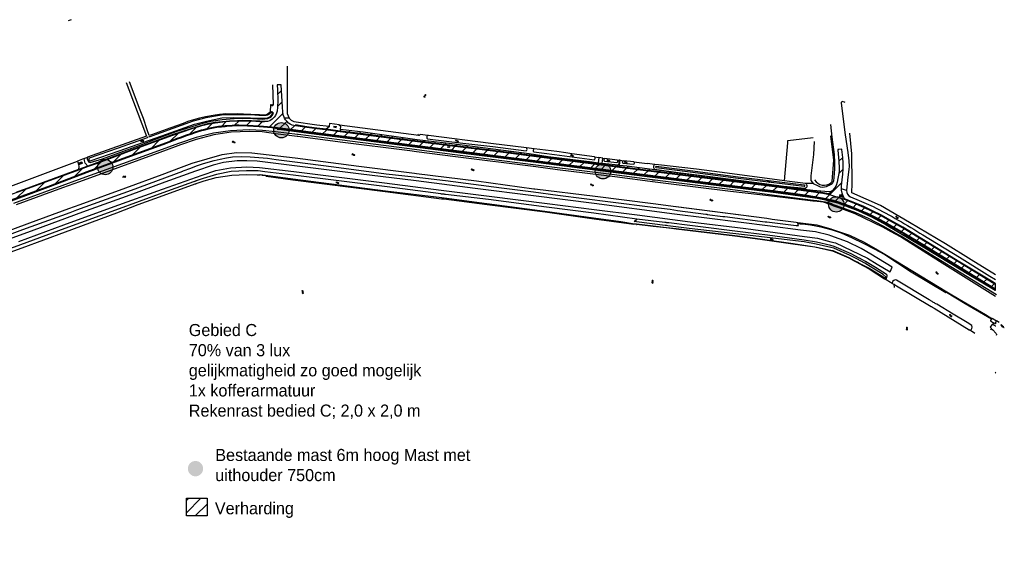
# Model space of a CAD drawing. Extents: x 246505 to 248144, y 528800 to 529354.
# Tile 4 of 4: x 247329 to 248144, y 528906 to 529354. Entities that reach past the tile are written whole.
import ezdxf

# ---------------------------------------------------------------- set-up
doc = ezdxf.new("R2010")
doc.units = 0
for name, color, linetype in [('0 NLI Bestaande mast', 5, 'Continuous'), ('1B', 4, 'Continuous'), ('2', 5, 'Continuous'), ('4', 2, 'Continuous'), ('6', 9, 'Continuous'), ('7', 254, 'Continuous'), ('8', 6, 'Continuous')]:
    doc.layers.add(name, color=color, linetype=linetype)
doc.layers.add('0 NLI kader - tekst', color=7, linetype='Continuous', lineweight=20)

# ---------------------------------------------------------------- blocks, each defined once
blk = doc.blocks.new('S05')
at = {"color": 0}
for p, q in [((0.08, 0.3), (0.38, 0.59)), ((0.11, -0.19), (0.41, 0.09)), ((0.38, 0.59), (0.68, 0.71)), ((0.41, 0.09), (0.71, 0.21)), ((0.68, 0.71), (1.01, 0.62)), ((0.71, 0.21), (1.02, 0.12)), ((1.01, 0.62), (1.33, 0.37)), ((1.02, 0.12), (1.36, -0.12)), ((1.33, 0.37), (1.66, 0.13)), ((1.66, 0.13), (1.97, 0.04)), ((1.97, 0.04), (2.28, 0.16)), ((2.28, 0.16), (2.58, 0.44)), ((1.36, -0.12), (1.68, -0.37)), ((1.68, -0.37), (2, -0.46)), ((2, -0.46), (2.31, -0.33)), ((2.31, -0.33), (2.61, -0.05))]:
    blk.add_line(p, q, dxfattribs=at)
blk = doc.blocks.new('OV4')
at = {"color": 0}
for p, q in [((0.126225, 1.601457), (3.426225, 1.601457)), ((0.126225, 1.001457), (3.426225, 1.001457)), ((0.126225, 0.401457), (3.426225, 0.401457)), ((0.276225, 1.601457), (0.276225, 1.001457)), ((0.276225, 0.401457), (0.276225, 0.251457)), ((0.776225, 1.751457), (0.776225, 1.601457)), ((0.776225, 1.001457), (0.776225, 0.401457)), ((1.276225, 1.601457), (1.276225, 1.001457)), ((1.276225, 0.401457), (1.276225, 0.251457)), ((1.776225, 1.751457), (1.776225, 1.601457)), ((1.776225, 1.001457), (1.776225, 0.401457)), ((2.276225, 1.601457), (2.276225, 1.001457)), ((2.276225, 0.401457), (2.276225, 0.251457)), ((2.776225, 1.751457), (2.776225, 1.601457)), ((2.776225, 1.001457), (2.776225, 0.401457)), ((3.276225, 1.601457), (3.276225, 1.001457)), ((3.276225, 0.401457), (3.276225, 0.251457))]:
    blk.add_line(p, q, dxfattribs=at)
blk = doc.blocks.new('OV2')
at = {"color": 0}
for p, q in [((0, 1.5), (0.15, 1.5)), ((0, 0.5), (0.15, 0.5)), ((0.15, -0.15), (0.15, 2.15)), ((0.15, 2), (0.75, 2)), ((0.15, 1), (0.75, 1)), ((0.15, 0), (0.75, 0)), ((0.75, -0.15), (0.75, 2.15)), ((0.9, 1.5), (0.75, 1.5)), ((0.9, 0.5), (0.75, 0.5))]:
    blk.add_line(p, q, dxfattribs=at)
blk = doc.blocks.new('GV2')
at = {"color": 0}
for p, q in [((0, 1), (0.6, 2)), ((0.6, 0), (0, 1)), ((0.1, 2), (0.7, 1)), ((0.1, 0), (0.7, 1))]:
    blk.add_line(p, q, dxfattribs=at)

msp = doc.modelspace()

# ---------------------------------------------------------------- hatches: boundary and pattern name
at = {"layer": '0 NLI Bestaande mast'}
h = msp.add_hatch(color=256, dxfattribs=at)
h.dxf.hatch_style = 1
h.paths.add_polyline_path([(247546.45, 529268.64, 1), (247544.03, 529256.18, 1)])
h = msp.add_hatch(color=256, dxfattribs=at)
h.dxf.hatch_style = 1
h.paths.add_polyline_path([(247400.72, 529238.11, 1), (247398.08, 529225.68, 1)])
h = msp.add_hatch(color=256, dxfattribs=at)
h.dxf.hatch_style = 1
h.paths.add_polyline_path([(247812.55, 529234.65, 1), (247810.35, 529222.14, 1)])
h = msp.add_hatch(color=256, dxfattribs=at)
h.dxf.hatch_style = 1
h.paths.add_polyline_path([(248005.54, 529207.29, 1), (248003.55, 529194.75, 1)])
h = msp.add_hatch(color=256, dxfattribs=at)
h.dxf.hatch_style = 1
h.paths.add_polyline_path([(247480.04, 528979.95, 1), (247468.19, 528984.5, 1)])
at = {"layer": '8'}
h = msp.add_hatch(dxfattribs=at)
h.set_pattern_fill('JIS_WOOD', color=256, scale=10)
h.paths.add_polyline_path([(246530.55, 528915.4), (246592.39, 528937.92), (246640.98, 528955.74), (246722.68, 528985.81), (246744.58, 528993.87), (246761.62, 529000), (246813.56, 529018.68), (246915.14, 529055.51), (247000, 529086.35), (247011.6, 529090.56), (247120.22, 529130.36), (247166.11, 529147.68), (247236.03, 529172.72), (247288.16, 529191.99), (247321.69, 529204.07), (247354.34, 529216.16), (247384.78, 529227.54), (247417.58, 529239.76), (247447.3, 529250.62), (247452.43, 529252.58), (247455.86, 529253.87), (247459.29, 529255.14), (247462.73, 529256.4), (247466.17, 529257.63), (247471.35, 529259.46), (247474.01, 529260.38), (247476.69, 529261.24), (247479.4, 529262.04), (247482.12, 529262.77), (247484.85, 529263.44), (247487.6, 529264.04), (247490.37, 529264.58), (247493.14, 529265.06), (247495.52, 529265.28), (247498.66, 529265.6), (247501.36, 529265.9), (247504.35, 529266.07), (247507.03, 529266.22), (247509.95, 529266.22), (247517.13, 529266.03), (247526.74, 529265.51), (247537.36, 529264.5), (247541.92, 529263.94), (247541.85, 529263.29), (247545.24, 529262.94), (247567.85, 529259.89), (247615.31, 529253.87), (247660.05, 529248.13), (247702.4, 529242.52), (247757.95, 529235.72), (247802.81, 529229.95), (247848.01, 529224.09), (247887.74, 529219.12), (247913.82, 529215.7), (247927.36, 529214.22), (247954.61, 529210.88), (247980.67, 529207.26), (247988.82, 529206.07), (247995.53, 529204.63), (247997.9, 529204.03), (248000, 529203.55), (248005.68, 529202.26), (248022.44, 529195.8), (248034.17, 529190.41), (248045.97, 529183.93), (248075.05, 529166.79), (248100.34, 529151.46), (248112.77, 529143.77), (248136.1, 529129.93), (248136.41, 529129.74), (248136.41, 529135.26), (248134.29, 529136.55), (248106.92, 529153.28), (248059.59, 529182.18), (248049.84, 529187.75), (248041.4, 529192.28), (248034.43, 529195.71), (248027.27, 529199.22), (248019.82, 529202.38), (248011.24, 529205.7), (248010.39, 529208.05), (248009.48, 529210.28), (248009.01, 529212.89), (248008.93, 529213.96), (248008.88, 529214.66), (248008.89, 529215.47), (248008.91, 529216.64), (248009.07, 529218.56), (248009.49, 529221.51), (248009.98, 529225.64), (248010.21, 529230.76), (248010.13, 529235.18), (248009.88, 529239.85), (248009.14, 529246.37), (248009.1, 529246.72), (248005.82, 529246.37), (248005.87, 529245.99), (248006.74, 529236.84), (248006.9, 529231.08), (248006.82, 529228.11), (248006.4, 529225.27), (248005.88, 529222.52), (248005.3, 529219.29), (248004.41, 529216.71), (248002.99, 529214.45), (248001.11, 529212.34), (247999.97, 529211.29), (247995.06, 529211.54), (247985.23, 529212.45), (247966.74, 529214.68), (247956.64, 529216.07), (247925.6, 529219.97), (247899.25, 529223.71), (247881.01, 529226), (247870.12, 529227.35), (247852.04, 529229.92), (247831.3, 529232.55), (247825.12, 529233.23), (247824.98, 529232.18), (247824.1, 529232.29), (247824.24, 529233.33), (247810.83, 529234.83), (247807.56, 529235.25), (247802.4, 529235.91), (247766.06, 529240.42), (247750.4, 529242.9), (247729.22, 529245.63), (247686.38, 529251.09), (247667.06, 529253.33), (247657.55, 529254.35), (247612.91, 529260.7), (247594.14, 529262.95), (247593.98, 529261.69), (247582.42, 529263.18), (247574.52, 529264.2), (247566.42, 529265.16), (247556.9, 529266.72), (247556.8, 529266.13), (247554.22, 529266.63), (247552.49, 529267.43), (247551.23, 529268.2), (247549.91, 529269.47), (247548.74, 529270.87), (247547.9, 529272.48), (247547.55, 529273.16), (247546.79, 529275.22), (247546.43, 529277.7), (247546.17, 529281.43), (247544.92, 529300), (247544.92, 529300.06), (247541.8, 529300.03), (247541.8, 529300), (247542, 529295.72), (247542.17, 529286.95), (247541.95, 529281.46), (247541.6, 529278.2), (247541.13, 529276.59), (247540.23, 529274.52), (247539.15, 529273.07), (247537.71, 529271.62), (247535.67, 529270.26), (247533.66, 529269.47), (247531.36, 529269.62), (247527.29, 529269.85), (247520.38, 529270.18), (247513.23, 529270.31), (247508.85, 529270.25), (247502.18, 529269.98), (247496.6, 529269.44), (247490.38, 529268.68), (247484.05, 529267.54), (247478.24, 529266.11), (247470.17, 529263.66), (247454.95, 529258.44), (247429, 529248.9), (247392.53, 529235.34), (247385.08, 529232.63), (247377.31, 529229.79), (247332.35, 529213.39), (247325.9, 529211.02), (247314.29, 529206.77), (247295.29, 529199.81), (247268.23, 529190), (247199.45, 529165.11), (247171.17, 529154.83), (247165.37, 529152.72), (247153.19, 529148.3), (247133.35, 529140.96), (247128.89, 529139.31), (247111.64, 529132.93), (247097.27, 529127.65), (247090.09, 529125.01), (247049.21, 529110.01), (247000, 529092.02), (246974.06, 529082.54), (246954.35, 529075.3), (246950.43, 529073.86), (246914.77, 529060.77), (246910.64, 529059.26), (246904.68, 529057.09), (246884.91, 529049.9), (246880.48, 529048.28), (246870.54, 529044.67), (246864.29, 529042.38), (246756.01, 529002.99), (246748.87, 529000.38), (246747.84, 529000), (246742.44, 528998.03), (246733.19, 528994.65), (246721.07, 528990.22), (246712.66, 528987.15), (246701.87, 528983.21), (246686.98, 528977.77), (246683.51, 528976.5), (246680.65, 528975.46), (246605.78, 528948.05), (246545.46, 528925.7), (246505.45, 528911.3), (246505.45, 528906.36)])
h = msp.add_hatch(dxfattribs=at)
h.set_pattern_fill('JIS_WOOD', color=256, scale=10)
h.set_pattern_definition([(45, (-926.884, -107.774), (-4.99999999, 4.99999999), [])])
h.paths.add_polyline_path([(247483.8, 528943.1), (247483.8, 528957.74), (247466.63, 528957.74), (247466.63, 528943.1)])

# ---------------------------------------------------------------- linework, layer by layer
at = {"layer": '0 NLI Bestaande mast'}
for centre in [(247545.24, 529262.41), (247399.4, 529231.9), (247811.45, 529228.4), (248004.55, 529201.02)]:
    msp.add_circle(centre, 6.35, dxfattribs=at)
at = {"layer": '1B'}
msp.add_lwpolyline([(248136.41, 529062.2), (248136.1, 529061.67), (248136.41, 529061.49)], dxfattribs=at)
at = {"layer": '2'}
for points in [[(247416.82, 529301.82), (247418.91, 529296.11), (247433.46, 529257.48), (247384.64, 529240.02)], [(247437.63, 529258.58), (247435.85, 529257.92), (247434.15, 529262.65), (247431, 529272.11), (247428.31, 529279.07), (247419.42, 529302.44)], [(247538.65, 529283.65), (247538.02, 529300)], [(248011.89, 529285.32), (248011.23, 529285.68), (248010.38, 529286.02), (248009.65, 529286.03), (248009.11, 529285.86), (248008.79, 529285.62), (248008.73, 529285.46), (248008.68, 529285.23), (248008.66, 529285.06), (248008.66, 529284.76), (248012.01, 529258.5), (248014.18, 529243.82), (248015.06, 529237.11), (248015.22, 529232.49), (248015.07, 529230.12), (248013.98, 529221.16)], [(247386.87, 529236.93), (247410.94, 529245.3), (247446.24, 529257.79), (247473.31, 529267.48), (247483.33, 529269.99), (247496.04, 529272.63), (247505.89, 529272.86), (247519.55, 529272.7), (247526.27, 529272.48), (247530.29, 529272.46), (247532.82, 529272.35), (247534.49, 529272.85), (247536.27, 529273.82), (247538.03, 529276.17)], [(247386.87, 529235.62), (247397.2, 529238.74), (247408.33, 529242.89), (247428.28, 529250.11), (247442.49, 529255.45), (247458.19, 529261.35), (247475.87, 529266.79), (247482.38, 529268.65), (247486.92, 529269.78), (247490.76, 529270.47), (247496.11, 529271.29), (247506.18, 529272.07), (247517.84, 529272.43), (247529.24, 529271.5), (247534.01, 529272.05)], [(247536.84, 529277.12), (247534.87, 529275.49), (247533.8, 529274.85), (247532.58, 529274.66), (247530.18, 529274.55), (247526.53, 529274.55), (247519.64, 529275.02), (247511.88, 529275.11), (247505.88, 529275.18), (247495.78, 529274.94), (247482.8, 529272.7), (247472.2, 529269.88), (247445.39, 529260.29), (247436.29, 529256.93)], [(247505.9, 529275.78), (247504.75, 529275.76), (247499.17, 529275.91), (247494.06, 529275.33), (247488.68, 529274.57), (247482.51, 529273.58), (247477.31, 529272.23), (247472.6, 529270.98), (247467.81, 529269.61), (247464.06, 529267.98)], [(247509.17, 529275.82), (247506.96, 529275.76), (247505.9, 529275.78)], [(247511.65, 529275.76), (247509.17, 529275.82)], [(247513.9, 529275.7), (247511.65, 529275.76)], [(247534.63, 529276.1), (247532.93, 529275.1), (247531.29, 529274.92), (247527.08, 529275.04), (247520.03, 529275.5), (247513.9, 529275.7)], [(247534.01, 529272.05), (247536.58, 529273.23), (247537.63, 529274.67), (247538.58, 529276.48), (247538.29, 529276.86), (247537.47, 529277.5), (247536.98, 529277.64), (247535.92, 529277.37)], [(247535.92, 529277.37), (247535.15, 529276.74), (247534.63, 529276.1)], [(247452.79, 529264.15), (247437.63, 529258.58)], [(247453.6, 529264.43), (247452.79, 529264.15)], [(247464.06, 529267.98), (247453.6, 529264.43)], [(247540.46, 529261.07), (247529.64, 529262.07), (247518.62, 529262.63), (247503.12, 529261.9), (247489.13, 529259.92), (247474.57, 529256.38), (247460.83, 529251.59)], [(248002.03, 529219.44), (248002.2, 529219.93), (248002.42, 529220.54), (248002.68, 529223.21), (248003.22, 529226.93), (248003.3, 529230.41), (248003.31, 529235.78), (248002.95, 529242.32), (248001.24, 529256.72), (248000, 529267.02)], [(247434.16, 529256.22), (247410.17, 529247.49), (247386.11, 529239.12)], [(247540.29, 529259.46), (247529.43, 529261.09), (247518.56, 529261.38), (247503.79, 529260.67), (247489.41, 529258.68), (247474.62, 529254.82), (247461.69, 529250.28)], [(247558.39, 529257.3), (247540.29, 529259.46)], [(247558.54, 529258.92), (247540.46, 529261.07)], [(247558.89, 529257.24), (247558.39, 529257.3)], [(247559.08, 529258.86), (247558.54, 529258.92)], [(247651.62, 529245.27), (247593.79, 529252.57), (247558.95, 529257.23), (247558.89, 529257.24)], [(247651.37, 529246.87), (247593.41, 529254.35), (247559.08, 529258.86)], [(247658.79, 529258.42), (247658.87, 529258.38)], [(247660.18, 529258.86), (247660.2, 529258.96)], [(247666.2, 529255.34), (247695.38, 529251.75), (247720.28, 529248.8), (247747.92, 529245.33)], [(247748.2, 529247.77), (247718.58, 529251.27), (247667.11, 529257.88), (247666.34, 529258)], [(248001.08, 529220.05), (248002.54, 529237.68), (248000, 529257.82)], [(248136.41, 529142.73), (248116.28, 529155.13), (248094.98, 529168.23), (248065.22, 529186.09), (248041.27, 529199.98), (248017.33, 529210.69), (248017.59, 529218.37), (248017.46, 529242.84), (248015.74, 529260.04)], [(247456.9, 529250.18), (247443.49, 529245.36)], [(247457.37, 529248.7), (247444.57, 529244.01)], [(247460.83, 529251.59), (247456.9, 529250.18)], [(247461.69, 529250.28), (247457.37, 529248.7)], [(247657.24, 529246.11), (247651.37, 529246.87)], [(247688.78, 529242.02), (247657.24, 529246.11)], [(247773.37, 529244.8), (247754.61, 529247.01)], [(247986.3, 529253), (247985.63, 529242.38), (247983.59, 529224.54), (247983.59, 529220.67)], [(247443.49, 529245.36), (247377.14, 529221.18)], [(247444.57, 529244.01), (247378.17, 529219.7)], [(247463.87, 529228.7), (247470.17, 529230.99), (247474.97, 529232.82), (247479.82, 529234.49), (247484.73, 529236), (247489.68, 529237.36), (247494.68, 529238.55), (247499.71, 529239.58), (247504.77, 529240.44), (247512.02, 529240.54), (247519.27, 529240.36), (247526.51, 529239.9), (247533.73, 529239.18), (247540.92, 529238.18), (247556.37, 529236.21)], [(247471.4, 529235.06), (247496.14, 529242.34), (247507.98, 529243.94), (247520.82, 529243.63), (247556.71, 529239.4)], [(247556.71, 529239.4), (247556.73, 529239.39)], [(247556.73, 529239.39), (247609.27, 529232.6)], [(247657.1, 529244.56), (247651.62, 529245.27)], [(247689.38, 529240.39), (247657.1, 529244.56)], [(247755.97, 529233.56), (247688.78, 529242.02)], [(247755.82, 529231.98), (247689.38, 529240.39)], [(247754.22, 529244.45), (247771.38, 529242.23), (247804.28, 529237.99)], [(247780.71, 529243.59), (247773.37, 529244.8)], [(247785.67, 529242.72), (247780.71, 529243.59)], [(247804.5, 529240.29), (247785.67, 529242.72)], [(247823.1, 529237.7), (247812.91, 529238.88)], [(247446.55, 529225.76), (247462.63, 529231.78)], [(247462.63, 529231.78), (247471.4, 529235.06)], [(247556.37, 529236.21), (247556.43, 529236.2)], [(247556.43, 529236.2), (247588.54, 529232.11)], [(247588.54, 529232.11), (247631.98, 529226.41)], [(247609.27, 529232.6), (247655.46, 529226.87)], [(247773.88, 529229.7), (247755.82, 529231.98)], [(247773.62, 529231.33), (247755.97, 529233.56)], [(247853.92, 529221.03), (247853.56, 529221.08), (247853.2, 529221.13), (247852.84, 529221.17), (247852.47, 529221.22), (247852.11, 529221.27), (247851.75, 529221.32), (247820.91, 529225.36), (247773.62, 529231.33)], [(247821.24, 529223.74), (247773.88, 529229.7)], [(247812.61, 529236.81), (247822.95, 529235.53)], [(247827.93, 529235.18), (247836.7, 529234.32)], [(247837.07, 529236.26), (247828.36, 529237.1)], [(247854.22, 529230.07), (247873.56, 529227.46), (247900.25, 529224.1), (247925.89, 529220.68), (247945.27, 529218.19), (247960.91, 529216.12), (247978.58, 529214.36), (247979.28, 529214.49)], [(247857.51, 529233.77), (247854.38, 529234.13)], [(247978.03, 529216.89), (247923.47, 529223.5), (247883.72, 529228.77), (247855.44, 529232.48)], [(247855.47, 529231.46), (247883.48, 529227.96), (247923.4, 529222.58), (247977.96, 529216.05)], [(247961.73, 529220.58), (247914.37, 529226.8), (247888.97, 529230.1), (247857.51, 529233.77)], [(247677.21, 529209.67), (247632.8, 529215.39), (247555.05, 529225.22), (247531.66, 529228.02), (247525.97, 529228.65), (247516.39, 529228.73), (247503.62, 529228.08), (247491.46, 529225.79), (247480.52, 529222.47), (247474.66, 529220.39), (247474.31, 529220.26), (247473.95, 529220.13), (247473.59, 529220.01), (247473.23, 529219.88), (247472.88, 529219.75), (247472.52, 529219.62), (247447.1, 529210.58), (247407.98, 529196.33), (247366.06, 529180.96), (247329.34, 529167.56), (247261.76, 529142.87)], [(247296.27, 529152.64), (247330.61, 529165.05), (247366.59, 529178.21), (247409.11, 529194.08), (247426.61, 529200.94), (247447.36, 529208.41), (247473.9, 529217.91), (247474.03, 529217.96), (247474.16, 529218), (247474.29, 529218.05), (247474.42, 529218.1), (247474.55, 529218.14), (247474.68, 529218.19), (247481.25, 529220.55), (247491.32, 529223.13), (247504.22, 529225.08), (247516.38, 529225.64)], [(247378.54, 529200.81), (247416.54, 529214.79), (247446.55, 529225.76)], [(247421.09, 529212.68), (247463.62, 529228.6)], [(247463.62, 529228.6), (247463.87, 529228.7)], [(247516.38, 529225.64), (247525.2, 529225.45)], [(247525.2, 529225.45), (247526.61, 529225.42)], [(247526.61, 529225.42), (247527.49, 529225.33)], [(247528.03, 529225.27), (247527.49, 529225.33)], [(247528.03, 529225.27), (247527.93, 529225.68)], [(247527.93, 529225.68), (247554.62, 529222.2), (247631.46, 529212.29), (247678.05, 529206.56), (247715.41, 529201.73), (247763.33, 529195.37), (247803.57, 529189.78), (247826.08, 529186.74), (247837.39, 529184.94)], [(247528.96, 529225.18), (247532.02, 529224.82)], [(247532.02, 529224.82), (247532.66, 529224.42), (247554.6, 529221.38), (247631.21, 529211.58), (247677.77, 529205.72), (247678.08, 529205.68), (247678.4, 529205.64), (247678.72, 529205.6), (247679.03, 529205.56), (247679.35, 529205.52), (247679.66, 529205.48), (247715.49, 529200.89), (247763.48, 529194.71), (247804.03, 529189.07), (247832.96, 529185.25)], [(247631.98, 529226.41), (247655.17, 529223.72)], [(247655.17, 529223.72), (247681.02, 529220.72)], [(247655.46, 529226.87), (247657.17, 529226.66)], [(247657.17, 529226.66), (247706.64, 529220.36)], [(247854.55, 529219.48), (247821.24, 529223.74)], [(247363.48, 529216.24), (247323.48, 529201.78)], [(247364, 529214.56), (247325.57, 529200.63)], [(247377.14, 529221.18), (247363.48, 529216.24)], [(247378.17, 529219.7), (247364, 529214.56)], [(247681.02, 529220.72), (247727.4, 529214.58)], [(247706.64, 529220.36), (247754.15, 529214)], [(247727.4, 529214.58), (247753.9, 529211.25)], [(247754.15, 529214), (247754.93, 529213.9)], [(247754.93, 529213.9), (247804.95, 529207.89)], [(247854.69, 529220.93), (247853.92, 529221.03)], [(247861.34, 529218.61), (247854.55, 529219.48)], [(247861.07, 529220.09), (247854.69, 529220.93)], [(247916.74, 529213.19), (247861.07, 529220.09)], [(247916.98, 529211.65), (247861.34, 529218.61)], [(247965.89, 529219.96), (247961.73, 529220.58)], [(247979, 529218.24), (247965.89, 529219.96)], [(247983.59, 529220.67), (247985.44, 529218.27)], [(247985.44, 529218.27), (247989.52, 529216.34)], [(247996.4, 529215.92), (247998.66, 529217), (248000, 529217.64)], [(248000, 529218.95), (248001.08, 529220.05)], [(248000, 529217.64), (248000.24, 529217.76)], [(248000.24, 529217.76), (248001.1, 529218.35), (248001.67, 529218.86), (248002.03, 529219.44)], [(248013.98, 529221.16), (248013, 529212.46)], [(247375.95, 529196.43), (247421.09, 529212.68)], [(247839.34, 529188.8), (247803.81, 529193.66), (247764.68, 529198.78), (247716.6, 529204.97), (247681.13, 529209.21), (247680.49, 529209.29), (247679.84, 529209.36), (247679.19, 529209.42), (247678.55, 529209.5), (247677.9, 529209.58), (247677.25, 529209.66), (247677.21, 529209.67)], [(247753.9, 529211.25), (247774.04, 529208.73)], [(247774.04, 529208.73), (247817.77, 529203.07)], [(247804.95, 529207.89), (247852.91, 529201.72)], [(247953.42, 529208.42), (247916.74, 529213.19)], [(247953.33, 529207.43), (247916.98, 529211.65)], [(247983.03, 529203.98), (247953.33, 529207.43)], [(247983.08, 529204.56), (247953.42, 529208.42)], [(248016.33, 529207.16), (248023.61, 529204.11)], [(247337.05, 529185.76), (247369.32, 529197.46)], [(247369.32, 529197.46), (247378.54, 529200.81)], [(247817.77, 529203.07), (247852.63, 529198.73)], [(247852.63, 529198.73), (247866.95, 529196.95)], [(247852.91, 529201.72), (247871.63, 529199.31)], [(247871.63, 529199.31), (247871.69, 529199.3)], [(247871.69, 529199.3), (247871.93, 529199.27), (247946.94, 529189.45)], [(248000, 529200.6), (247998.72, 529201.22), (247994.02, 529202.79), (247988.6, 529203.44), (247985.16, 529203.58), (247983.03, 529203.98)], [(248000, 529201.7), (247999.68, 529201.86), (247997.25, 529202.57), (247988.55, 529203.81), (247983.08, 529204.56)], [(248043.46, 529182.98), (248031.3, 529189.35), (248020.74, 529194.06), (248009.43, 529198.22), (248003.06, 529200.3), (248001.49, 529200.93), (248000, 529201.7)], [(248043.1, 529182.26), (248020.25, 529193.16), (248009.11, 529197.34), (248002.41, 529199.42), (248000, 529200.6)], [(248023.61, 529204.11), (248035.05, 529199.25)], [(247331.31, 529180.28), (247370.27, 529194.37)], [(247370.27, 529194.37), (247375.95, 529196.43)], [(247866.95, 529196.95), (247873.18, 529195.96), (247896.44, 529192.91)], [(247896.44, 529192.91), (247896.45, 529193), (247896.63, 529192.98), (247897.58, 529192.88)], [(247897.58, 529192.88), (247897.71, 529192.85), (247897.69, 529192.71), (247910.55, 529191.06), (247910.85, 529191.02), (247911.16, 529190.98), (247911.46, 529190.94), (247911.76, 529190.91), (247912.06, 529190.87), (247912.36, 529190.83), (247945.79, 529186.55), (247945.98, 529186.53), (247946.89, 529186.45), (247947.03, 529186.43), (247969.26, 529183.66), (247971.3, 529183.55), (247973.21, 529183.55)], [(247946.94, 529189.45), (247951.6, 529188.84)], [(247298.92, 529171.77), (247337.05, 529185.76)], [(247832.96, 529185.25), (247836.94, 529184.59)], [(247839.1, 529184.34), (247836.94, 529184.59)], [(247837.14, 529186.87), (247839.34, 529188.8)], [(247839.24, 529186.61), (247837.14, 529186.87)], [(247837.39, 529184.94), (247839.11, 529185), (247853.11, 529183.15), (247863.78, 529181.98), (247863.88, 529181.97), (247863.99, 529181.95), (247871.97, 529181.08), (247920.71, 529175.17), (247941.58, 529172.4), (247968.75, 529168.56), (247986.77, 529165.91), (248000, 529163.05)], [(247839.1, 529184.34), (247839.25, 529184.32)], [(248000, 529165.21), (247987.9, 529168.09), (247977.98, 529169.88), (247928.6, 529175.92), (247882.84, 529181.16), (247865.2, 529183.37), (247864.05, 529183.51), (247862.91, 529183.65), (247839.24, 529186.61)], [(247839.25, 529184.32), (247839.52, 529184.29), (247839.44, 529184.7), (247853.11, 529183.03), (247863.7, 529181.77), (247863.75, 529181.77)], [(248000, 529166.87), (247988.14, 529169.83), (247978, 529171.43), (247947.6, 529175.54), (247929.33, 529177.81), (247883.2, 529183.53), (247866.04, 529185.59), (247865.47, 529185.66), (247864.9, 529185.72), (247864.33, 529185.79), (247863.76, 529185.86), (247863.18, 529185.93), (247862.61, 529186), (247839.34, 529188.8)], [(247863.75, 529181.77), (247863.8, 529181.76), (247863.86, 529181.75)], [(247863.86, 529181.75), (247863.91, 529181.75), (247863.96, 529181.74)], [(247863.96, 529181.74), (247864.02, 529181.73), (247871.96, 529180.8), (247920.7, 529174.94), (247941.45, 529172.09), (247968.72, 529168.43), (247986.72, 529165.81)], [(247951.6, 529188.84), (247971.24, 529186.27)], [(247971.24, 529186.27), (247971.29, 529186.27)], [(247971.29, 529186.27), (247972.73, 529186.12), (247977.12, 529185.56), (247988.33, 529183.93), (248000, 529180.77)], [(247973.21, 529183.55), (247972.69, 529185.34)], [(247972.69, 529185.34), (247974.6, 529184.95), (247978.93, 529184.52), (247983.25, 529183.94), (247987.54, 529183.2), (247991.81, 529182.33), (247996.04, 529181.3), (248000, 529180.19)], [(248000, 529180.77), (248000.61, 529180.61), (248015.61, 529175.55), (248027.17, 529169.96), (248035.43, 529165.34)], [(248050.02, 529178.37), (248043.1, 529182.26)], [(248050.3, 529179.09), (248043.46, 529182.98)], [(247287.32, 529163.93), (247331.31, 529180.28)], [(248000, 529180.19), (248000.24, 529180.13), (248004.39, 529178.81), (248008.49, 529177.35), (248017.73, 529173.29), (248026.84, 529168.94), (248035.82, 529164.31), (248044.64, 529159.42), (248066.6, 529145.23), (248095.15, 529128.17), (248095.67, 529128.37)], [(248057.74, 529174.03), (248050.02, 529178.37)], [(248058.1, 529174.66), (248050.3, 529179.09)], [(248136.41, 529124.81), (248089.9, 529153.58), (248057.74, 529174.03)], [(248137.2, 529126.22), (248058.1, 529174.66)], [(248076.29, 529175.7), (248106.45, 529157.39), (248131.8, 529141.51)], [(247986.72, 529165.81), (248000, 529162.86)], [(248044.43, 529139.39), (248045.28, 529139.45), (248046.02, 529139.85), (248046.45, 529140.59), (248046.77, 529141.53), (248046.62, 529142.4), (248046.23, 529143.04), (248036.94, 529148.82), (248028.8, 529153.79), (248025.58, 529155.48), (248025.23, 529155.66), (248024.89, 529155.84), (248024.54, 529156.03), (248024.2, 529156.21), (248023.85, 529156.39), (248023.51, 529156.57), (248016.83, 529160.08), (248002.92, 529166.14), (248000, 529166.87)], [(248000, 529163.05), (248001.62, 529162.7), (248014.96, 529156.9), (248019.42, 529154.52), (248022.86, 529152.75), (248022.97, 529152.69), (248023.08, 529152.64), (248031.9, 529148.08), (248045.22, 529140), (248045.74, 529140.77), (248043.47, 529142.83), (248032.69, 529149.62), (248028.24, 529152.32), (248024.51, 529154.28), (248023.82, 529154.65), (248023.12, 529155.01), (248016.1, 529158.71), (248002.46, 529164.62), (248000, 529165.21)], [(248035.43, 529165.34), (248043.24, 529160.7)], [(248000, 529162.86), (248001.54, 529162.52), (248014.93, 529156.81)], [(248014.93, 529156.81), (248019.34, 529154.34), (248022.69, 529152.56), (248022.74, 529152.53)], [(248043.24, 529160.7), (248053.9, 529154.36)], [(248022.74, 529152.53), (248022.8, 529152.5), (248022.85, 529152.47)], [(248022.85, 529152.47), (248022.91, 529152.44), (248022.96, 529152.42)], [(248022.96, 529152.42), (248023.02, 529152.39), (248031.72, 529147.77), (248044.43, 529139.39)], [(248053.9, 529154.36), (248096.12, 529128.71), (248106.34, 529122.51), (248127.94, 529109.75)], [(248131.8, 529141.51), (248136.41, 529138.69)], [(248051.16, 529137.05), (248050.78, 529135.51)], [(248050.78, 529135.51), (248052.16, 529134.82)], [(248114.67, 529097.09), (248115.67, 529096.85), (248116.33, 529097.1), (248116.88, 529098.19), (248116.99, 529099.3), (248116.68, 529100.66), (248112.86, 529103.17), (248101.3, 529110.05), (248087.66, 529118.27), (248087.03, 529118.65), (248086.4, 529119.04), (248085.77, 529119.42), (248085.14, 529119.8), (248084.5, 529120.18), (248083.87, 529120.56), (248081.4, 529122.05), (248054.43, 529138.32), (248053.28, 529138.43), (248052.08, 529137.99), (248051.16, 529137.05)], [(248052.16, 529134.82), (248052.45, 529132.25)], [(248052.6, 529134.6), (248052.16, 529134.82)], [(248052.69, 529134.56), (248052.6, 529134.6)], [(248052.69, 529134.56), (248053.63, 529134.09)], [(248053.63, 529134.09), (248054.53, 529133.64)], [(248054.53, 529133.64), (248083.16, 529116.45), (248083.36, 529116.33), (248083.56, 529116.21), (248083.76, 529116.09), (248083.96, 529115.97), (248084.16, 529115.85), (248084.36, 529115.73), (248085.45, 529115.08), (248114.67, 529097.09)], [(248095.67, 529128.37), (248111.17, 529119.02), (248133.1, 529106.15)], [(248127.94, 529109.75), (248133.35, 529106.56)], [(248133.35, 529106.56), (248133.48, 529106.76), (248137.26, 529104.48)]]:
    msp.add_lwpolyline(points, dxfattribs=at)
for points in [[(247536.22, 529283.72, 0.776091), (247538.65, 529283.65)], [(247536.88, 529283.72, 0.848299), (247538.06, 529283.76)], [(247538.03, 529276.17, 0.551451), (247536.84, 529277.12)], [(247434.46, 529256.95, -0.464114), (247434.16, 529256.22)], [(247436.29, 529256.93, -0.472799), (247435.46, 529257.31)], [(247658.3, 529259.14, 0.232472), (247658.79, 529258.42)], [(247658.87, 529258.38, 0.184445), (247659.58, 529258.33)], [(247659.58, 529258.33, 0.213753), (247660.18, 529258.86)], [(247666.34, 529258, 0.562678), (247666.2, 529255.34)], [(247747.92, 529245.33, 0.406371), (247748.2, 529247.77)], [(247754.61, 529247.01, 0.569402), (247754.22, 529244.45)], [(247384.64, 529240.02, 0.391666), (247386.87, 529235.62)], [(247386.11, 529239.12, 0.673676), (247386.87, 529236.93)], [(247804.28, 529237.99, 0.557321), (247804.5, 529240.29)], [(247812.91, 529238.88, 0.691714), (247812.61, 529236.81)], [(247822.95, 529235.53, 0.710583), (247823.1, 529237.7)], [(247828.36, 529237.1, 0.778468), (247827.93, 529235.18)], [(247836.7, 529234.32, 0.621668), (247837.07, 529236.26)], [(247854.38, 529234.13, 0.520417), (247854.22, 529230.07)], [(247855.44, 529232.48, 0.976269), (247855.47, 529231.46)], [(247977.96, 529216.05, 1.278716), (247978.03, 529216.89)], [(247979.28, 529214.49, 0.651934), (247979, 529218.24)], [(247986.64, 529221.28, 0.471696), (248000, 529218.95)], [(247989.52, 529216.34, 0.227593), (247996.4, 529215.92)], [(248013, 529212.46, 0.271035), (248016.33, 529207.16)], [(248035.05, 529199.25, -0.021132), (248076.29, 529175.7)]]:
    msp.add_lwpolyline(points, format="xyb", dxfattribs=at)
at = {"layer": '4'}
for points in [[(247371.18, 529353.88), (247368.7, 529352.94)], [(247550.06, 529315.4), (247550.13, 529276.17), (247551.55, 529272.31)], [(247551.55, 529272.31), (247553.2, 529270.62), (247555.6, 529269.57), (247574.55, 529266.82), (247584.73, 529265.77)], [(247593.37, 529266.73), (247658.87, 529258.38)], [(247381.91, 529238.84), (247384.64, 529240.02)], [(247804.5, 529240.29), (247808.12, 529239.68)], [(247811.38, 529239.14), (247812.91, 529238.88)], [(248000, 529174.88), (247998.57, 529175.38), (247987.43, 529178.17), (247975.03, 529179.75), (247949.7, 529182.93), (247897.3, 529189.51), (247870.74, 529192.94), (247804.11, 529201.72), (247754.04, 529208.12), (247705.75, 529214.15), (247656.91, 529220.44), (247609.18, 529226.38), (247555.97, 529232.86), (247525.18, 529236.75), (247516.49, 529237.14), (247508.6, 529237.14), (247497.4, 529235.65), (247488.81, 529233.42), (247474.14, 529228.56), (247448.77, 529219.41), (247419.8, 529208.49), (247380.56, 529194.43), (247340.27, 529179.74), (247301.3, 529165.48)], [(247321.41, 529216.06), (247376.45, 529236.78)], [(247327.84, 529170.14), (247365.18, 529184.08), (247406.79, 529199.16), (247446.73, 529213.65), (247479.58, 529225.3), (247490.89, 529228.91), (247503.16, 529231.17), (247516.53, 529232.01), (247527.05, 529231.55), (247555.4, 529228.15), (247630.61, 529218.71), (247677.59, 529212.71), (247717.3, 529207.83), (247765.19, 529201.64), (247804.12, 529196.68), (247839.79, 529192.3), (247883.67, 529186.54), (247929.71, 529180.91), (247978.24, 529174.47), (247989.06, 529172.94), (248000, 529170.11)], [(247823.1, 529237.7), (247824.78, 529237.57)], [(247825.66, 529237.49), (247828.36, 529237.1)], [(247837.07, 529236.26), (247848.09, 529234.86)], [(247871.69, 529199.3), (247946.94, 529189.45)], [(248000, 529170.11), (248003.88, 529169.11), (248030.31, 529156.34), (248038.49, 529151.44), (248049.22, 529145.08), (248050.8, 529149.1), (248033.29, 529159.86), (248025.11, 529164.54), (248013.79, 529170.07), (248000, 529174.88)], [(248133.1, 529106.15), (248133.09, 529106.13), (248132.27, 529104.81), (248132.25, 529104.78), (248132.11, 529104.54), (248134.74, 529102.99)], [(248133.35, 529106.56), (248133.1, 529106.15)], [(248140.64, 529101.15), (248140.98, 529100.72)], [(248140.98, 529100.72), (248141.28, 529100.4), (248141.42, 529100.25), (248141.68, 529100.05)], [(248141.87, 529100.62), (248141.81, 529100.66), (248141.38, 529101.09), (248141.08, 529101.47)], [(248141.68, 529100.05), (248141.69, 529100.05), (248141.72, 529100.02)], [(248141.72, 529100.02), (248142.14, 529099.7), (248142.98, 529099.24), (248143.39, 529099.1), (248143.64, 529099.01)], [(248141.92, 529100.57), (248141.87, 529100.62)], [(248119.3, 529094.21), (248118.25, 529094.86)], [(248132.71, 529097.96), (248132.14, 529096.99)], [(248132.78, 529098.21), (248132.71, 529097.96)]]:
    msp.add_lwpolyline(points, dxfattribs=at)
at = {"layer": '7'}
for points in [[(247536.22, 529283.72), (247535.92, 529277.37)], [(247551.55, 529272.31), (247547.9, 529272.48)], [(247666.34, 529258), (247660.2, 529258.96)], [(247961.73, 529220.58), (247964.51, 529251.93), (247964.52, 529253.86), (247985.3, 529256.47)], [(247754.61, 529247.01), (247748.2, 529247.77)], [(247854.38, 529234.13), (247848.09, 529234.86)], [(247985.44, 529218.27), (247979, 529218.24)], [(248013, 529212.46), (248008.93, 529213.96)], [(248050.78, 529135.51), (248044.43, 529139.39)], [(248118.25, 529094.86), (248114.67, 529097.09)]]:
    msp.add_lwpolyline(points, dxfattribs=at)
at = {"layer": '8'}
for p, q in [((247470.29, 529263.28), (247455.08, 529258.06)), ((247478.35, 529265.72), (247470.29, 529263.28)), ((247484.13, 529267.15), (247478.35, 529265.72)), ((247490.44, 529268.28), (247484.13, 529267.15)), ((247496.64, 529269.04), (247490.44, 529268.28)), ((247495.57, 529265.9), (247498.64, 529266.17)), ((247502.21, 529269.58), (247496.64, 529269.04)), ((247498.64, 529266.17), (247501.46, 529266.42)), ((247501.46, 529266.42), (247504.38, 529266.61)), ((247508.86, 529269.85), (247502.21, 529269.58)), ((247504.38, 529266.61), (247507.03, 529266.76)), ((247507.03, 529266.76), (247509.99, 529266.79)), ((247513.23, 529269.91), (247508.86, 529269.85)), ((247509.99, 529266.79), (247517.21, 529266.54)), ((247520.37, 529269.78), (247513.23, 529269.91)), ((247517.21, 529266.54), (247526.8, 529265.98)), ((247527.27, 529269.45), (247520.37, 529269.78)), ((247526.8, 529265.98), (247537.44, 529265.13)), ((247531.37, 529269.22), (247527.27, 529269.45)), ((247533.66, 529269.47), (247531.37, 529269.22)), ((247537.44, 529265.13), (247541.98, 529264.54)), ((247541.92, 529263.94), (247557.15, 529262.01)), ((247541.98, 529264.54), (247557.23, 529262.6)), ((247566.34, 529264.56), (247556.8, 529266.13)), ((247557.23, 529262.6), (247581.89, 529259.42)), ((247574.45, 529263.6), (247566.34, 529264.56)), ((247581.83, 529262.65), (247574.45, 529263.6)), ((247593.9, 529261.1), (247581.83, 529262.65)), ((247455.08, 529258.06), (247429.14, 529248.52)), ((247557.15, 529262.01), (247581.81, 529258.82)), ((247581.81, 529258.82), (247629.6, 529252.85)), ((247581.89, 529259.42), (247629.67, 529253.45)), ((247612.95, 529258.67), (247593.9, 529261.1)), ((247653.6, 529253.35), (247612.95, 529258.67)), ((247429.14, 529248.52), (247392.67, 529234.97)), ((247629.6, 529252.85), (247735.27, 529239.31)), ((247629.67, 529253.45), (247735.35, 529239.91)), ((247720.17, 529244.93), (247653.6, 529253.35)), ((247792.49, 529235.77), (247720.17, 529244.93)), ((247735.27, 529239.31), (247826.64, 529227.64)), ((247735.35, 529239.91), (247826.72, 529228.23)), ((247868.73, 529225.93), (247792.49, 529235.77)), ((247826.64, 529227.64), (247906.89, 529217.36)), ((247826.72, 529228.23), (247906.97, 529217.96)), ((247955.52, 529215.38), (247868.73, 529225.93)), ((247906.89, 529217.36), (247951.99, 529211.78)), ((247906.97, 529217.96), (247952.07, 529212.37)), ((247973.38, 529212.76), (247955.52, 529215.38)), ((247951.99, 529211.78), (247968.81, 529209.65)), ((247952.07, 529212.37), (247968.89, 529210.24)), ((247968.81, 529209.65), (247980.43, 529207.98)), ((247968.89, 529210.24), (247980.53, 529208.57)), ((247985.6, 529211.08), (247973.38, 529212.76)), ((247980.43, 529207.98), (247991.43, 529206.04)), ((247980.53, 529208.57), (247991.54, 529206.63)), ((247993.48, 529209.97), (247985.6, 529211.08)), ((247991.43, 529206.04), (247996.07, 529205.2)), ((247991.54, 529206.63), (247996.19, 529205.79)), ((247997.67, 529209.15), (247993.48, 529209.97)), ((247996.07, 529205.2), (247998.92, 529204.58)), ((247996.19, 529205.79), (247999.06, 529205.16)), ((247997.97, 529209.09), (247997.67, 529209.15)), ((248000, 529208.55), (247997.97, 529209.09)), ((247999.06, 529205.16), (248000, 529204.91)), ((247998.92, 529204.58), (247999.84, 529204.33)), ((247999.84, 529204.33), (248000, 529204.28))]:
    msp.add_line(p, q, dxfattribs=at)
for points in [[(247321.69, 529204.07), (247354.34, 529216.16), (247384.78, 529227.54), (247417.58, 529239.76), (247447.3, 529250.62), (247452.43, 529252.58), (247455.86, 529253.87), (247459.29, 529255.14), (247462.73, 529256.4), (247466.17, 529257.63), (247471.35, 529259.46), (247474.01, 529260.38), (247476.69, 529261.24), (247479.4, 529262.04), (247482.12, 529262.77), (247484.85, 529263.44), (247487.6, 529264.04), (247490.37, 529264.58), (247493.14, 529265.06), (247495.52, 529265.28), (247498.66, 529265.6), (247501.36, 529265.9), (247504.35, 529266.07), (247507.03, 529266.22), (247509.95, 529266.22), (247517.13, 529266.03), (247526.74, 529265.51), (247537.36, 529264.5), (247541.92, 529263.94), (247541.85, 529263.29), (247545.24, 529262.94), (247567.85, 529259.89), (247615.31, 529253.87), (247660.05, 529248.13), (247702.4, 529242.52), (247757.95, 529235.72), (247802.81, 529229.95), (247848.01, 529224.09), (247887.74, 529219.12), (247913.82, 529215.7), (247927.36, 529214.22), (247954.61, 529210.88), (247980.67, 529207.26), (247988.82, 529206.07), (247995.53, 529204.63), (247997.9, 529204.03), (248000, 529203.55), (248005.68, 529202.26), (248022.44, 529195.8), (248034.17, 529190.41), (248045.97, 529183.93), (248075.05, 529166.79), (248100.34, 529151.46), (248112.77, 529143.77), (248136.1, 529129.93), (248136.41, 529129.74), (248136.41, 529135.26), (248134.29, 529136.55), (248106.92, 529153.28), (248059.59, 529182.18), (248049.84, 529187.75), (248041.4, 529192.28), (248034.43, 529195.71), (248027.27, 529199.22), (248019.82, 529202.38), (248011.24, 529205.7), (248010.39, 529208.05), (248009.48, 529210.28), (248009.01, 529212.89), (248008.93, 529213.96), (248008.88, 529214.66), (248008.89, 529215.47), (248008.91, 529216.64), (248009.07, 529218.56), (248009.49, 529221.51), (248009.98, 529225.64), (248010.21, 529230.76), (248010.13, 529235.18), (248009.88, 529239.85), (248009.14, 529246.37), (248009.1, 529246.72), (248005.82, 529246.37), (248005.87, 529245.99), (248006.74, 529236.84), (248006.9, 529231.08), (248006.82, 529228.11), (248006.4, 529225.27), (248005.88, 529222.52), (248005.3, 529219.29), (248004.41, 529216.71), (248002.99, 529214.45), (248001.11, 529212.34), (247999.97, 529211.29), (247995.06, 529211.54), (247985.23, 529212.45), (247966.74, 529214.68), (247956.64, 529216.07), (247925.6, 529219.97), (247899.25, 529223.71), (247881.01, 529226), (247870.12, 529227.35), (247852.04, 529229.92), (247831.3, 529232.55), (247825.12, 529233.23), (247824.98, 529232.18), (247824.1, 529232.29), (247824.24, 529233.33), (247810.83, 529234.83), (247807.56, 529235.25), (247802.4, 529235.91), (247766.06, 529240.42), (247750.4, 529242.9), (247729.22, 529245.63), (247686.38, 529251.09), (247667.06, 529253.33), (247657.55, 529254.35), (247612.91, 529260.7), (247594.14, 529262.95), (247593.98, 529261.69), (247582.42, 529263.18), (247574.52, 529264.2), (247566.42, 529265.16), (247556.9, 529266.72), (247556.8, 529266.13), (247554.22, 529266.63), (247552.49, 529267.43), (247551.23, 529268.2), (247549.91, 529269.47), (247548.74, 529270.87), (247547.9, 529272.48), (247547.55, 529273.16), (247546.79, 529275.22), (247546.43, 529277.7), (247546.17, 529281.43), (247544.92, 529300), (247544.92, 529300.06), (247541.8, 529300.03), (247541.8, 529300), (247542, 529295.72), (247542.17, 529286.95), (247541.95, 529281.46), (247541.6, 529278.2), (247541.13, 529276.59), (247540.23, 529274.52), (247539.15, 529273.07), (247537.71, 529271.62), (247535.67, 529270.26), (247533.66, 529269.47), (247531.36, 529269.62), (247527.29, 529269.85), (247520.38, 529270.18), (247513.23, 529270.31), (247508.85, 529270.25), (247502.18, 529269.98), (247496.6, 529269.44), (247490.38, 529268.68), (247484.05, 529267.54), (247478.24, 529266.11), (247470.17, 529263.66), (247454.95, 529258.44), (247429, 529248.9), (247392.53, 529235.34), (247385.08, 529232.63), (247377.31, 529229.79), (247332.35, 529213.39), (247325.9, 529211.02)], [(247537.71, 529271.62), (247535.67, 529270.26), (247533.66, 529269.47)], [(247321.48, 529204.64), (247354.13, 529216.72), (247384.57, 529228.1), (247417.37, 529240.32), (247447.1, 529251.19), (247452.22, 529253.15), (247455.65, 529254.43), (247459.08, 529255.7), (247462.52, 529256.96), (247465.97, 529258.2), (247471.15, 529260.03), (247473.82, 529260.95), (247476.52, 529261.81), (247479.23, 529262.61), (247481.97, 529263.35), (247484.72, 529264.02), (247487.48, 529264.63), (247490.26, 529265.17), (247493.05, 529265.65), (247495.57, 529265.9)], [(247556.8, 529266.13), (247556.79, 529266.13)], [(247584.73, 529265.77), (247584.66, 529265.21), (247582.42, 529263.18)], [(247593.37, 529266.73), (247584.96, 529267.84), (247584.73, 529265.77)], [(247594.14, 529262.95), (247594.49, 529265.73), (247593.27, 529265.89), (247593.37, 529266.73)], [(247824.1, 529232.29), (247792.57, 529236.36), (247720.25, 529245.53), (247653.67, 529253.94), (247613.03, 529259.26), (247593.98, 529261.69)], [(247381.91, 529238.84), (247376.45, 529236.78)], [(247385.08, 529232.63), (247382.9, 529235.01), (247382.21, 529237.19), (247381.91, 529238.84)], [(247808.12, 529239.68), (247807.56, 529235.25)], [(247811.38, 529239.14), (247808.12, 529239.68)], [(247810.83, 529234.83), (247811.38, 529239.14)], [(247392.67, 529234.97), (247385.37, 529232.31), (247377.29, 529229.36), (247332.49, 529213.01)], [(247376.45, 529236.78), (247377.37, 529234.08), (247377.43, 529232.37), (247377.31, 529229.79)], [(247824.78, 529237.57), (247824.24, 529233.33)], [(247825.66, 529237.49), (247824.78, 529237.57)], [(247998.15, 529209.67), (247993.58, 529210.56), (247985.69, 529211.68), (247973.46, 529213.35), (247955.61, 529215.97), (247868.81, 529226.53), (247824.98, 529232.18)], [(247825.12, 529233.23), (247825.43, 529235.58), (247825.66, 529237.49)], [(247332.49, 529213.01), (247326.36, 529210.77), (247314.19, 529206.31)], [(247997.67, 529209.15), (247998.15, 529209.67), (247999.97, 529211.29), (248000, 529211.32)], [(248003.45, 529207.63), (248000, 529208.55)], [(248011.3, 529205.08), (248003.45, 529207.63)], [(248011.24, 529205.7), (248011.3, 529205.08)], [(248000, 529204.91), (248005.53, 529203.41), (248011.94, 529201.31), (248017.17, 529199.35), (248023.06, 529196.85), (248030.36, 529193.66), (248040.92, 529188.57), (248048.99, 529184.12), (248060.58, 529177.36), (248077.49, 529167.18), (248128.73, 529135.64), (248136.41, 529130.97)], [(248000, 529204.28), (248005.36, 529202.83), (248011.74, 529200.74), (248016.95, 529198.79), (248022.82, 529196.3), (248030.11, 529193.11), (248040.64, 529188.04), (248048.69, 529183.6), (248060.27, 529176.84), (248077.18, 529166.67), (248128.42, 529135.13), (248136.41, 529130.27)], [(248136.41, 529134.56), (248133.98, 529136.04), (248106.61, 529152.77), (248059.29, 529181.66), (248049.55, 529187.22), (248041.13, 529191.75), (248034.18, 529195.17), (248027.31, 529198.53), (248019.01, 529202.08), (248011.3, 529205.08)], [(248135.15, 529101), (248134.11, 529101.4), (248133.82, 529101.47), (248133.41, 529101.32), (248132.39, 529100.31), (248132.01, 529099.32), (248132.84, 529098.46)], [(248134.74, 529102.99), (248133.99, 529101.62), (248135.15, 529101)], [(248137.26, 529104.48), (248136.15, 529102.74), (248136.56, 529102.48), (248136.38, 529102.08), (248134.74, 529102.99)], [(248136.41, 529100), (248136.21, 529100.06), (248136.32, 529100.37), (248135.15, 529101)], [(248139.31, 529103.32), (248137.26, 529104.48)], [(248139.33, 529103.6), (248139.36, 529103.39)], [(248141.38, 529101.15), (248141.48, 529101.02), (248141.58, 529100.9)], [(248141.58, 529100.9), (248141.69, 529100.79), (248141.8, 529100.68), (248141.92, 529100.57)], [(248141.58, 529100.9), (248141.7, 529100.8)], [(248141.7, 529100.8), (248141.81, 529100.68), (248141.93, 529100.58), (248142.06, 529100.48), (248142.18, 529100.39), (248142.31, 529100.29), (248142.44, 529100.2), (248142.57, 529100.11), (248142.71, 529100.03), (248142.85, 529099.95), (248142.99, 529099.88)], [(248132.84, 529098.46), (248132.78, 529098.21)], [(248132.78, 529098.21), (248134.07, 529097.04)], [(248134.07, 529097.04), (248136.58, 529094.36), (248136.97, 529093.86), (248137.1, 529093.65), (248137.18, 529093.36), (248137.19, 529093.05), (248137.03, 529092.48)]]:
    msp.add_lwpolyline(points, dxfattribs=at)
msp.add_lwpolyline([(247466.63, 528957.74), (247483.8, 528957.74), (247483.8, 528943.1), (247466.63, 528943.1)], close=True, dxfattribs=at)

# ---------------------------------------------------------------- block references
at = {"layer": '6'}
for name, p, rotation in [('S05', (247664.01, 529289.43), 81.1821357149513), ('OV2', (247588.63, 529265.78), 262.6616152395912), ('S05', (247428.88, 529252.97), 19.47441152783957), ('S05', (247691.94, 529253.43), 172.6751423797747), ('S05', (247507.13, 529252.48), 173.267286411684), ('GV2', (247682.81, 529249.06), 262.6988906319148), ('S05', (247606.17, 529242), 172.8017107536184), ('S05', (247787.24, 529241.35), 172.6536985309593), ('S05', (247817.17, 529237.32), 172.9036346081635), ('OV4', (247377.48, 529233.52), 20.04111555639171), ('S05', (247704.89, 529229.5), 172.7864793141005), ('S05', (247831.67, 529235.8), 174.3825254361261), ('S05', (247414.02, 529223.34), 20.10965201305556), ('S05', (247592.99, 529218.84), 172.8000791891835), ('S05', (247803.61, 529217), 173.1514898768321), ('S05', (247949.95, 529219.85), 173.0971469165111), ('S05', (247902.37, 529204.38), 172.5430903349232), ('OV4', (248010.85, 529208.3), 161.9931971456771), ('S05', (248000.07, 529190.46), 173.3813818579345), ('S05', (248056.03, 529189.62), 150.2811535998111), ('S05', (247952.42, 529171.93), 173.0298378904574), ('S05', (248089.19, 529143.48), 148.259821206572), ('S05', (247853, 529135.59), 107.2898890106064), ('S05', (247563.54, 529127.05), 110.0375267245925), ('S05', (248100.48, 529108.2), 148.3782794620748), ('S05', (248063.59, 529096.87), 107.0870896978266)]:
    msp.add_blockref(name, p, dxfattribs=dict(at, rotation=rotation))

# ---------------------------------------------------------------- texts
at = {"layer": '0 NLI kader - tekst', "char_height": 10, "attachment_point": 1}
for s, width, insert in [('Gebied C \\P70% van 3 lux\\Pgelijkmatigheid zo goed mogelijk\\P1x kofferarmatuur\\PRekenrast bedied C; 2,0 x 2,0 m', 898.4515, (247468.59, 529101.98)), ('Bestaande mast 6m hoog Mast met uithouder 750cm', 253.4123, (247490.52, 528998.58)), ('Verharding', 253.4123, (247490.18, 528954.45))]:
    msp.add_mtext_dynamic_manual_height_columns(s, width=width, gutter_width=12.5, heights=[0], dxfattribs=dict(at, insert=insert))

doc.saveas('drawing.dxf')
